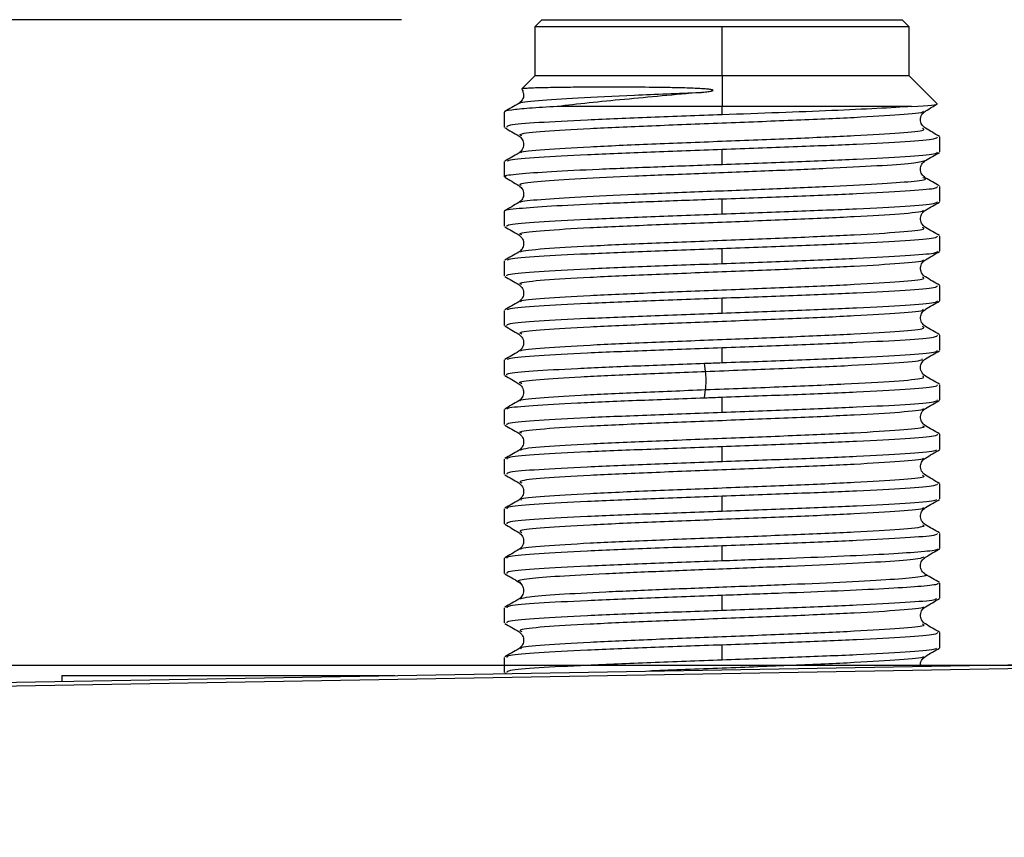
# Model space of a CAD drawing. Header units: millimetres. Extents: x 0 to 420, y 0 to 297.
# Tile 29 of 87: x 152 to 159, y 178 to 184. Entities that reach past the tile are written whole.
import ezdxf

# ---------------------------------------------------------------- set-up
doc = ezdxf.new("R2010")
doc.units = ezdxf.units.MM
doc.linetypes.add('SLD-Solido', pattern=[0])
doc.layers.add('BLOCCO', color=7, linetype='SLD-Solido')
doc.styles.add('SLDTEXTSTYLE12', font='GOTHIC.TTF', dxfattribs={"width": 0.913})
doc.dimstyles.new('SLDDIMSTYLE0', dxfattribs={"dimtxt": 3.5, "dimasz": 3, "dimexe": 0, "dimexo": 0.0625, "dimgap": 0.875, "dimtad": 1, "dimdec": 0, "dimlfac": 2, "dimrnd": 1e-09, "dimzin": 12, "dimdsep": 46, "dimtxsty": 'SLDTEXTSTYLE12', "dimsah": 1, "dimcen": 0.09, "dimadec": 0, "dimazin": 3, "dimtfac": 1, "dimtdec": 0, "dimtofl": 0, "dimtmove": 0, "dimatfit": 3, "dimfxl": 0, "dimfrac": 2, "dimtolj": 1, "dimtzin": 12, "dimarcsym": 0})
doc.dimstyles.new('SLDDIMSTYLE1', dxfattribs={"dimtxt": 3.5, "dimasz": 3, "dimexe": 0, "dimexo": 0.0625, "dimgap": 0.875, "dimtad": 1, "dimdec": 1, "dimlfac": 2, "dimrnd": 1e-09, "dimzin": 12, "dimdsep": 46, "dimtxsty": 'SLDTEXTSTYLE12', "dimsah": 1, "dimcen": 0.09, "dimadec": 0, "dimazin": 3, "dimtfac": 1, "dimtofl": 0, "dimtmove": 0, "dimatfit": 3, "dimfxl": 0, "dimfrac": 2, "dimtolj": 1, "dimtzin": 12, "dimarcsym": 0})

# ---------------------------------------------------------------- blocks, each defined once
blk = doc.blocks.new('_D')
at = {"layer": 'BLOCCO'}
for p, q in [((159.6467, 179.1276), (138.2393, 179.1276)), ((139.2393, 179.1276), (139.2393, 124.1568)), ((159.6467, 124.1568), (138.2393, 124.1568))]:
    blk.add_line(p, q, dxfattribs=at)
for points in [[(139.2393, 179.1276), (138.7393, 176.1276), (139.7393, 176.1276)], [(139.2393, 124.1568), (139.7393, 127.1568), (138.7393, 127.1568)]]:
    blk.add_solid(points, dxfattribs=at)
at = {"layer": 'BLOCCO', "insert": (134.7686, 147.763), "char_height": 3.5, "attachment_point": 1, "rotation": 90, "style": 'SLDTEXTSTYLE12'}
blk.add_mtext('110', dxfattribs=at)
blk = doc.blocks.new('_D_1')
at = {"layer": 'BLOCCO'}
for p, q in [((154.9632, 183.724), (126.2393, 183.724)), ((127.2393, 183.724), (127.2393, 120.8133)), ((157.3967, 120.8133), (126.2393, 120.8133))]:
    blk.add_line(p, q, dxfattribs=at)
for points in [[(127.2393, 183.724), (126.7393, 180.724), (127.7393, 180.724)], [(127.2393, 120.8133), (127.7393, 123.8133), (126.7393, 123.8133)]]:
    blk.add_solid(points, dxfattribs=at)
at = {"layer": 'BLOCCO', "insert": (122.7686, 146.4499), "char_height": 3.5, "attachment_point": 1, "rotation": 90.00001, "style": 'SLDTEXTSTYLE12'}
blk.add_mtext('125.8', dxfattribs=at)
blk = doc.blocks.new('_D_2')
at = {"layer": 'BLOCCO'}
for p, q in [((159.6467, 179.1276), (132.2393, 179.1276)), ((133.2393, 179.1276), (133.2393, 120.8133)), ((157.3967, 120.8133), (132.2393, 120.8133))]:
    blk.add_line(p, q, dxfattribs=at)
for points in [[(133.2393, 179.1276), (132.7393, 176.1276), (133.7393, 176.1276)], [(133.2393, 120.8133), (133.7393, 123.8133), (132.7393, 123.8133)]]:
    blk.add_solid(points, dxfattribs=at)
at = {"layer": 'BLOCCO', "insert": (128.7686, 146.0913), "char_height": 3.5, "attachment_point": 1, "rotation": 90, "style": 'SLDTEXTSTYLE12'}
blk.add_mtext('117', dxfattribs=at)

msp = doc.modelspace()

# ---------------------------------------------------------------- linework, layer by layer
at = {"color": 7, "linetype": 'SLD-Solido', "lineweight": 25}
for p, q in [((155.9632, 183.724), (155.9132, 183.674)), ((155.9132, 183.674), (155.9132, 183.324)), ((157.2457, 183.324), (157.2457, 183.674)), ((158.5282, 183.724), (158.5782, 183.674)), ((158.5782, 183.324), (158.5782, 183.674)), ((155.9132, 183.324), (155.8202, 183.2309)), ((157.2457, 183.324), (157.2457, 183.1065)), ((158.7773, 183.1248), (158.5782, 183.324)), ((155.8245, 183.2301), (155.8202, 183.2309)), ((155.6957, 183.0665), (155.6957, 182.959)), ((157.2457, 183.0473), (157.2457, 183.1065)), ((158.7957, 182.7827), (158.7957, 182.8901)), ((157.2457, 182.6945), (157.2457, 182.8019)), ((155.6957, 182.7137), (155.6957, 182.6063)), ((158.7957, 182.4299), (158.7957, 182.5373)), ((157.2457, 182.3417), (157.2457, 182.4491)), ((155.6957, 182.3609), (155.6957, 182.2535)), ((158.7957, 182.0771), (158.7957, 182.1845)), ((157.2457, 181.9889), (157.2457, 182.0963)), ((155.6957, 182.0081), (155.6957, 181.9007)), ((158.7957, 181.7243), (158.7957, 181.8317)), ((157.2457, 181.6361), (157.2457, 181.7435)), ((155.6957, 181.6553), (155.6957, 181.5479)), ((158.7957, 181.3716), (158.7957, 181.479)), ((157.2457, 181.2834), (157.2457, 181.3908)), ((155.6957, 181.3025), (155.6957, 181.1951)), ((157.1287, 181.2211), (157.1207, 181.2788)), ((157.1207, 181.0334), (157.1287, 181.0912)), ((158.7957, 181.0188), (158.7957, 181.1262)), ((157.2457, 180.9306), (157.2457, 181.038)), ((155.6957, 180.9498), (155.6957, 180.8424)), ((158.7957, 180.666), (158.7957, 180.7734)), ((157.2457, 180.5778), (157.2457, 180.6852)), ((155.6957, 180.597), (155.6957, 180.4896)), ((158.7957, 180.3132), (158.7957, 180.4206)), ((157.2457, 180.225), (157.2457, 180.3324)), ((155.6957, 180.2442), (155.6957, 180.1368)), ((158.7957, 179.9604), (158.7957, 180.0679)), ((157.2457, 179.8722), (157.2457, 179.9796)), ((155.6957, 179.8914), (155.6957, 179.784)), ((158.7957, 179.6077), (158.7957, 179.7151)), ((157.2457, 179.5195), (157.2457, 179.6269)), ((155.6957, 179.5387), (155.6957, 179.4313)), ((158.7957, 179.2549), (158.7957, 179.3623)), ((157.2457, 179.1667), (157.2457, 179.2741)), ((155.6957, 179.1859), (155.6957, 179.0785)), ((152.0467, 179.0067), (160.6467, 179.1568)), ((160.6467, 179.1276), (152.0467, 178.9774)), ((152.5467, 179.0568), (152.5467, 179.0155)), ((152.5467, 179.0568), (154.9177, 179.0568)), ((155.6987, 179.075), (155.7063, 179.0706))]:
    msp.add_line(p, q, dxfattribs=at)
at = {"color": 7, "linetype": 'SLD-Solido', "lineweight": 25, "flags": 128}
for points in [[(157.2457, 183.324), (156.9686, 183.324), (156.7037, 183.324), (156.4625, 183.324), (156.2554, 183.324), (156.0917, 183.324), (155.9784, 183.324), (155.9205, 183.324), (155.9132, 183.324)], [(158.5782, 183.324), (158.5709, 183.324), (158.513, 183.324), (158.3997, 183.324), (158.2359, 183.324), (158.0289, 183.324), (157.7877, 183.324), (157.5227, 183.324), (157.2457, 183.324)], [(157.2457, 183.1065), (157.0797, 183.1065), (156.9157, 183.1065), (156.7554, 183.1065), (156.6008, 183.1065), (156.4536, 183.1065), (156.3155, 183.1065), (156.1881, 183.1065), (156.0728, 183.1065)], [(158.5938, 183.1065), (158.4816, 183.1065), (158.3479, 183.1065), (158.195, 183.1065), (158.0257, 183.1065), (157.8429, 183.1065), (157.6497, 183.1065), (157.4494, 183.1065), (157.2457, 183.1065)]]:
    msp.add_lwpolyline(points, dxfattribs=at)
at = {"color": 7, "linetype": 'SLD-Solido', "lineweight": 25}
for points, knots in [([(157.2457, 183.674), (157.0713, 183.674), (156.8969, 183.674), (156.5746, 183.674), (156.4268, 183.674), (156.1801, 183.674), (156.0814, 183.674), (155.9479, 183.674), (155.9132, 183.674), (155.9132, 183.674)], [0, 0, 0, 0, 0.25, 0.25, 0.5, 0.5, 0.75, 0.75, 1, 1, 1, 1]), ([(155.9632, 183.724), (155.9635, 183.724), (155.9641, 183.724), (155.9689, 183.724), (155.9766, 183.724), (155.991, 183.724), (156.0165, 183.724), (156.073, 183.724), (156.1726, 183.724), (156.3329, 183.724), (156.5287, 183.724), (156.7517, 183.724), (156.9939, 183.724), (157.2457, 183.724), (157.4974, 183.724), (157.7397, 183.724), (157.9627, 183.724), (158.1584, 183.724), (158.3187, 183.724), (158.4183, 183.724), (158.4749, 183.724), (158.5053, 183.724), (158.5246, 183.724), (158.527, 183.724), (158.5282, 183.724)], [0, 0, 0, 0, 0.015608, 0.031219, 0.046873, 0.062606, 0.093884, 0.125129, 0.187606, 0.250088, 0.312565, 0.375047, 0.437524, 0.500006, 0.562483, 0.624965, 0.687442, 0.749924, 0.812384, 0.874883, 0.906061, 0.937357, 0.96867, 1, 1, 1, 1]), ([(156.0457, 183.724), (156.0462, 183.724), (156.0472, 183.724), (156.0552, 183.724), (156.0701, 183.724), (156.0956, 183.724), (156.1484, 183.724), (156.2417, 183.724), (156.3916, 183.724), (156.5748, 183.724), (156.7834, 183.724), (157.0101, 183.724), (157.2457, 183.724), (157.4812, 183.724), (157.7079, 183.724), (157.9165, 183.724), (158.0997, 183.724), (158.2497, 183.724), (158.3428, 183.724), (158.3959, 183.724), (158.4243, 183.724), (158.4424, 183.724), (158.4446, 183.724), (158.4457, 183.724)], [0, 0, 0, 0, 0.020803, 0.041641, 0.062603, 0.093882, 0.125124, 0.187601, 0.250084, 0.312561, 0.375043, 0.43752, 0.500003, 0.56248, 0.624963, 0.68744, 0.749922, 0.812382, 0.874882, 0.906053, 0.937351, 0.968667, 1, 1, 1, 1]), ([(158.5782, 183.674), (158.5782, 183.674), (158.5435, 183.674), (158.41, 183.674), (158.3112, 183.674), (158.0646, 183.674), (157.9168, 183.674), (157.5945, 183.674), (157.4201, 183.674), (157.2457, 183.674)], [0, 0, 0, 0, 0.25, 0.25, 0.5, 0.5, 0.75, 0.75, 1, 1, 1, 1]), ([(155.8284, 183.2074), (155.8305, 183.2015), (155.8368, 183.184), (155.8262, 183.151), (155.8081, 183.1357), (155.799, 183.1279)], [0, 0, 0, 0, 0.198958, 0.59649, 1, 1, 1, 1]), ([(155.808, 183.1279), (155.8064, 183.1287), (155.7921, 183.1358), (155.9238, 183.1493), (156.1999, 183.1684), (156.6099, 183.1874), (156.932, 183.2001), (157.0931, 183.2065)], [0, 0, 0, 0, 0.030268, 0.272713, 0.515121, 0.757542, 1, 1, 1, 1]), ([(157.0931, 183.2065), (157.0969, 183.2068), (157.1086, 183.2077), (157.1265, 183.2097), (157.1461, 183.2121), (157.161, 183.2144), (157.172, 183.2167), (157.1782, 183.2184), (157.1824, 183.2211), (157.1792, 183.224), (157.1734, 183.2253), (157.1641, 183.2272), (157.151, 183.2288), (157.129, 183.231), (157.0959, 183.2333), (157.0496, 183.2356), (156.9746, 183.2383), (156.8647, 183.2409), (156.6962, 183.2432), (156.4809, 183.2442), (156.3046, 183.2437), (156.1829, 183.2427), (156.1107, 183.2419), (156.0397, 183.2409), (155.9727, 183.2395), (155.9129, 183.2379), (155.8643, 183.2359), (155.8293, 183.2336), (155.8233, 183.2319), (155.8202, 183.2309)], [0, 0, 0, 0, 0.005071, 0.015649, 0.02393, 0.031273, 0.035874, 0.038861, 0.040465, 0.041906, 0.044623, 0.048917, 0.054851, 0.062445, 0.07869, 0.099535, 0.124981, 0.18047, 0.250015, 0.361724, 0.499746, 0.544976, 0.595107, 0.650151, 0.71014, 0.775102, 0.845051, 0.919999, 1, 1, 1, 1]), ([(155.8217, 183.227), (155.8223, 183.2264), (155.8273, 183.2217), (155.8279, 183.214), (155.8284, 183.2074)], [0, 0, 0, 0, 0.129135, 1, 1, 1, 1]), ([(157.0931, 183.2065), (156.9104, 183.1898), (156.7251, 183.1731), (156.3761, 183.1398), (156.2126, 183.1232), (156.0729, 183.1065)], [0, 0, 0, 0, 0.5, 0.5, 1, 1, 1, 1]), ([(155.7988, 183.1279), (155.7821, 183.1182), (155.7487, 183.0989), (155.7153, 183.0796), (155.6986, 183.0699)], [0, 0, 0, 0, 0.499974, 1, 1, 1, 1]), ([(158.6919, 183.0737), (158.7088, 183.0834), (158.7347, 183.0984), (158.7606, 183.1134), (158.7696, 183.1186)], [0, 0, 0, 0, 0.653421, 1, 1, 1, 1]), ([(156.0728, 183.1065), (156.0021, 183.1022), (155.8605, 183.0938), (155.741, 183.0811), (155.6871, 183.072), (155.6993, 183.0671), (155.701, 183.0665)], [0, 0, 0, 0, 0.316422, 0.632844, 0.949266, 1, 1, 1, 1]), ([(157.2457, 183.0473), (157.0739, 183.041), (156.7302, 183.0286), (156.2699, 183.0099), (155.9224, 182.9912), (155.7189, 182.9743), (155.7146, 182.9635), (155.7128, 182.959)], [0, 0, 0, 0, 0.211784, 0.423567, 0.635351, 0.847135, 1, 1, 1, 1]), ([(155.8195, 182.8976), (155.8114, 182.9018), (155.7907, 182.9127), (155.9612, 182.9301), (156.2857, 182.9499), (156.7352, 182.9697), (157.2458, 182.9895), (157.7559, 183.0093), (158.2069, 183.0291), (158.5262, 183.0488), (158.6872, 183.0638), (158.6769, 183.0722), (158.6747, 183.074)], [0, 0, 0, 0, 0.072465, 0.18459, 0.296716, 0.408844, 0.520976, 0.633111, 0.745247, 0.857381, 0.969513, 1, 1, 1, 1]), ([(158.5938, 183.1065), (158.4593, 183.0966), (158.2612, 183.0867), (157.7902, 183.067), (157.5181, 183.0571), (157.2457, 183.0473)], [0, 0, 0, 0, 0.5, 0.5, 1, 1, 1, 1]), ([(158.6923, 182.9516), (158.683, 182.9594), (158.6647, 182.9747), (158.6549, 183.0128), (158.6648, 183.0509), (158.6832, 183.0663), (158.6925, 183.074)], [0, 0, 0, 0, 0.251824, 0.500004, 0.74818, 1, 1, 1, 1]), ([(155.698, 182.9559), (155.7149, 182.9462), (155.7487, 182.9266), (155.7826, 182.907), (155.7995, 182.8972)], [0, 0, 0, 0, 0.500025, 1, 1, 1, 1]), ([(155.8167, 182.7752), (155.8145, 182.7769), (155.8044, 182.7853), (155.9654, 182.8003), (156.2845, 182.82), (156.7355, 182.8398), (157.2456, 182.8596), (157.7561, 182.8794), (158.2057, 182.8992), (158.5304, 182.9189), (158.7007, 182.9364), (158.68, 182.9473), (158.6718, 182.9515)], [0, 0, 0, 0, 0.030162, 0.142299, 0.25445, 0.366614, 0.478762, 0.590899, 0.703049, 0.815212, 0.927362, 1, 1, 1, 1]), ([(158.7926, 182.8936), (158.7759, 182.9032), (158.7425, 182.9225), (158.7091, 182.9419), (158.6924, 182.9515)], [0, 0, 0, 0, 0.500026, 1, 1, 1, 1]), ([(155.799, 182.8975), (155.8083, 182.8898), (155.8267, 182.8744), (155.8366, 182.8363), (155.8267, 182.7982), (155.8083, 182.7829), (155.799, 182.7751)], [0, 0, 0, 0, 0.251888, 0.500065, 0.7482, 1, 1, 1, 1]), ([(157.2457, 182.8019), (157.4175, 182.8081), (157.7611, 182.8205), (158.2215, 182.8392), (158.569, 182.8579), (158.7725, 182.8749), (158.7767, 182.8856), (158.7785, 182.8901)], [0, 0, 0, 0, 0.211784, 0.423568, 0.635351, 0.847135, 1, 1, 1, 1]), ([(155.7991, 182.7751), (155.7824, 182.7655), (155.749, 182.7461), (155.7156, 182.7268), (155.6989, 182.7172)], [0, 0, 0, 0, 0.499973, 1, 1, 1, 1]), ([(155.72, 182.7172), (155.7222, 182.7205), (155.7285, 182.7301), (155.9239, 182.7458), (156.2695, 182.7645), (156.7303, 182.7832), (157.0739, 182.7956), (157.2457, 182.8019)], [0, 0, 0, 0, 0.117277, 0.337957, 0.558638, 0.779319, 1, 1, 1, 1]), ([(157.2457, 182.6945), (157.4175, 182.7007), (157.7611, 182.7131), (158.2215, 182.7318), (158.569, 182.7505), (158.7725, 182.7675), (158.7767, 182.7782), (158.7785, 182.7827)], [0, 0, 0, 0, 0.211784, 0.423567, 0.635351, 0.847135, 1, 1, 1, 1]), ([(158.6924, 182.7211), (158.7091, 182.7308), (158.7425, 182.7501), (158.7759, 182.7694), (158.7926, 182.7791)], [0, 0, 0, 0, 0.499973, 1, 1, 1, 1]), ([(155.7084, 182.6063), (155.7046, 182.6076), (155.6849, 182.6146), (155.7872, 182.6272), (156.0126, 182.644), (156.3589, 182.6608), (156.7812, 182.6776), (157.0909, 182.6889), (157.2457, 182.6945)], [0, 0, 0, 0, 0.046309, 0.237047, 0.427786, 0.618524, 0.809262, 1, 1, 1, 1]), ([(155.8159, 182.5448), (155.8089, 182.5489), (155.7914, 182.5591), (155.939, 182.5754), (156.2206, 182.5937), (156.6161, 182.612), (157.0764, 182.6303), (157.5547, 182.6486), (158.0011, 182.6669), (158.3649, 182.6852), (158.6201, 182.7033), (158.6672, 182.7153), (158.6903, 182.7212)], [0, 0, 0, 0, 0.069372, 0.173117, 0.276867, 0.380622, 0.484376, 0.588125, 0.691871, 0.795617, 0.899368, 1, 1, 1, 1]), ([(158.6922, 182.5988), (158.683, 182.6066), (158.6646, 182.6219), (158.6547, 182.66), (158.6646, 182.698), (158.683, 182.7134), (158.6922, 182.7211)], [0, 0, 0, 0, 0.251863, 0.500004, 0.748142, 1, 1, 1, 1]), ([(155.6986, 182.6028), (155.7153, 182.5932), (155.7487, 182.5738), (155.7821, 182.5545), (155.7988, 182.5448)], [0, 0, 0, 0, 0.500026, 1, 1, 1, 1]), ([(155.8138, 182.4223), (155.8121, 182.4239), (155.8039, 182.4316), (155.9428, 182.4455), (156.2198, 182.4638), (156.6164, 182.4821), (157.0762, 182.5004), (157.5549, 182.5187), (158.0001, 182.537), (158.3687, 182.5553), (158.6089, 182.5736), (158.7144, 182.5881), (158.6829, 182.5965), (158.6743, 182.5988)], [0, 0, 0, 0, 0.027505, 0.131222, 0.234918, 0.338615, 0.442332, 0.546035, 0.649727, 0.75344, 0.857151, 0.960842, 1, 1, 1, 1]), ([(158.7924, 182.5408), (158.7757, 182.5505), (158.7423, 182.5698), (158.7089, 182.5891), (158.6922, 182.5988)], [0, 0, 0, 0, 0.500025, 1, 1, 1, 1]), ([(155.799, 182.5448), (155.8098, 182.5354), (155.8302, 182.5173), (155.8361, 182.4757), (155.8229, 182.4412), (155.8066, 182.4284), (155.7988, 182.4223)], [0, 0, 0, 0, 0.283223, 0.54128, 0.779605, 1, 1, 1, 1]), ([(157.2457, 182.4491), (157.4175, 182.4553), (157.7611, 182.4678), (158.2215, 182.4865), (158.569, 182.5051), (158.7725, 182.5221), (158.7767, 182.5328), (158.7785, 182.5373)], [0, 0, 0, 0, 0.2117839, 0.4235679, 0.6353518, 0.8471358, 1, 1, 1, 1]), ([(155.7012, 182.3643), (155.7007, 182.3645), (155.6876, 182.3704), (155.7902, 182.3818), (156.0118, 182.3986), (156.3591, 182.4154), (156.7812, 182.4323), (157.0909, 182.4435), (157.2457, 182.4491)], [0, 0, 0, 0, 0.007852, 0.206282, 0.404711, 0.603141, 0.80157, 1, 1, 1, 1]), ([(155.7988, 182.4223), (155.7821, 182.4126), (155.7487, 182.3933), (155.7153, 182.374), (155.6986, 182.3643)], [0, 0, 0, 0, 0.4999748, 1, 1, 1, 1]), ([(157.2457, 182.3417), (157.4175, 182.3479), (157.7611, 182.3604), (158.2215, 182.379), (158.569, 182.3977), (158.7725, 182.4147), (158.7767, 182.4254), (158.7785, 182.4299)], [0, 0, 0, 0, 0.2117835, 0.4235671, 0.6353506, 0.8471342, 1, 1, 1, 1]), ([(158.6925, 182.3684), (158.7092, 182.3781), (158.7426, 182.3974), (158.776, 182.4167), (158.7927, 182.4264)], [0, 0, 0, 0, 0.499974, 1, 1, 1, 1]), ([(155.7128, 182.2535), (155.7146, 182.258), (155.7189, 182.2687), (155.9224, 182.2856), (156.2699, 182.3043), (156.7302, 182.323), (157.0739, 182.3355), (157.2457, 182.3417)], [0, 0, 0, 0, 0.152867, 0.36465, 0.576433, 0.788217, 1, 1, 1, 1]), ([(155.8194, 182.192), (155.8112, 182.1963), (155.7906, 182.2072), (155.961, 182.2246), (156.2856, 182.2444), (156.7351, 182.2642), (157.2458, 182.284), (157.7559, 182.3037), (158.2069, 182.3235), (158.5262, 182.3433), (158.6872, 182.3583), (158.677, 182.3666), (158.6748, 182.3684)], [0, 0, 0, 0, 0.072603, 0.184745, 0.296888, 0.409031, 0.521174, 0.633317, 0.74546, 0.857603, 0.969746, 1, 1, 1, 1]), ([(158.6924, 182.246), (158.6822, 182.2548), (158.6625, 182.2719), (158.655, 182.3122), (158.667, 182.348), (158.684, 182.3617), (158.6924, 182.3684)], [0, 0, 0, 0, 0.271385, 0.525665, 0.767691, 1, 1, 1, 1]), ([(155.6987, 182.25), (155.7154, 182.2403), (155.7488, 182.221), (155.7822, 182.2017), (155.7989, 182.192)], [0, 0, 0, 0, 0.500025, 1, 1, 1, 1]), ([(155.8166, 182.0696), (155.8144, 182.0713), (155.8041, 182.0797), (155.9652, 182.0947), (156.2845, 182.1145), (156.7355, 182.1343), (157.2456, 182.154), (157.7562, 182.1738), (158.2058, 182.1936), (158.5303, 182.2134), (158.7008, 182.2308), (158.6801, 182.2417), (158.672, 182.2459)], [0, 0, 0, 0, 0.030427, 0.142569, 0.254711, 0.366853, 0.478995, 0.591138, 0.70328, 0.815423, 0.927565, 1, 1, 1, 1]), ([(158.7927, 182.188), (158.776, 182.1976), (158.7426, 182.2169), (158.7092, 182.2363), (158.6925, 182.2459)], [0, 0, 0, 0, 0.500025, 1, 1, 1, 1]), ([(155.799, 182.192), (155.8092, 182.1832), (155.8289, 182.1661), (155.8363, 182.1258), (155.8243, 182.09), (155.8073, 182.0763), (155.7989, 182.0696)], [0, 0, 0, 0, 0.27142, 0.525718, 0.76774, 1, 1, 1, 1]), ([(157.2457, 182.0963), (157.4175, 182.1025), (157.7611, 182.115), (158.2215, 182.1337), (158.569, 182.1524), (158.7725, 182.1693), (158.7767, 182.18), (158.7785, 182.1845)], [0, 0, 0, 0, 0.211784, 0.423567, 0.635351, 0.847134, 1, 1, 1, 1]), ([(155.7988, 182.0695), (155.7821, 182.0599), (155.7487, 182.0405), (155.7153, 182.0212), (155.6986, 182.0116)], [0, 0, 0, 0, 0.499974, 1, 1, 1, 1]), ([(155.7199, 182.0116), (155.7221, 182.0149), (155.7284, 182.0245), (155.9239, 182.0403), (156.2695, 182.0589), (156.7303, 182.0776), (157.0739, 182.0901), (157.2457, 182.0963)], [0, 0, 0, 0, 0.117764, 0.338323, 0.558882, 0.779441, 1, 1, 1, 1]), ([(157.2457, 181.9889), (157.4175, 181.9951), (157.7611, 182.0076), (158.2215, 182.0263), (158.569, 182.0449), (158.7725, 182.0619), (158.7767, 182.0726), (158.7785, 182.0771)], [0, 0, 0, 0, 0.211784, 0.423567, 0.635351, 0.847134, 1, 1, 1, 1]), ([(158.6925, 182.0157), (158.7092, 182.0253), (158.7426, 182.0447), (158.776, 182.064), (158.7927, 182.0736)], [0, 0, 0, 0, 0.499973, 1, 1, 1, 1]), ([(155.7128, 181.9007), (155.7146, 181.9052), (155.7189, 181.9159), (155.9224, 181.9329), (156.2699, 181.9515), (156.7302, 181.9702), (157.0739, 181.9827), (157.2457, 181.9889)], [0, 0, 0, 0, 0.152866, 0.36465, 0.576433, 0.788217, 1, 1, 1, 1]), ([(155.8194, 181.8393), (155.8113, 181.8435), (155.7906, 181.8544), (155.9611, 181.8718), (156.2856, 181.8916), (156.7352, 181.9114), (157.2458, 181.9312), (157.7559, 181.951), (158.2068, 181.9707), (158.5261, 181.9905), (158.6872, 182.0055), (158.6769, 182.0139), (158.6748, 182.0157)], [0, 0, 0, 0, 0.072531, 0.184673, 0.296816, 0.408958, 0.5211, 0.633242, 0.745384, 0.857526, 0.969669, 1, 1, 1, 1]), ([(158.6925, 181.8932), (158.6823, 181.902), (158.6626, 181.9191), (158.6551, 181.9594), (158.667, 181.9952), (158.6841, 182.0089), (158.6924, 182.0156)], [0, 0, 0, 0, 0.271282, 0.5255591, 0.7676225, 1, 1, 1, 1]), ([(155.6987, 181.8972), (155.7154, 181.8876), (155.7488, 181.8682), (155.7822, 181.8489), (155.7989, 181.8393)], [0, 0, 0, 0, 0.500025, 1, 1, 1, 1]), ([(155.8166, 181.7168), (155.8144, 181.7186), (155.8042, 181.7269), (155.9652, 181.7419), (156.2845, 181.7617), (156.7355, 181.7815), (157.2456, 181.8013), (157.7562, 181.821), (158.2057, 181.8408), (158.5303, 181.8606), (158.7007, 181.8781), (158.6801, 181.8889), (158.6719, 181.8932)], [0, 0, 0, 0, 0.030362, 0.142504, 0.254646, 0.366788, 0.47893, 0.591072, 0.703215, 0.815357, 0.927499, 1, 1, 1, 1]), ([(158.7927, 181.8352), (158.776, 181.8449), (158.7426, 181.8642), (158.7092, 181.8835), (158.6925, 181.8932)], [0, 0, 0, 0, 0.500025, 1, 1, 1, 1]), ([(155.7989, 181.8392), (155.8091, 181.8304), (155.8288, 181.8134), (155.8363, 181.7731), (155.8243, 181.7372), (155.8073, 181.7235), (155.7989, 181.7168)], [0, 0, 0, 0, 0.271376, 0.525687, 0.767723, 1, 1, 1, 1]), ([(157.2457, 181.7435), (157.4175, 181.7498), (157.7611, 181.7622), (158.2215, 181.7809), (158.569, 181.7996), (158.7725, 181.8165), (158.7767, 181.8272), (158.7785, 181.8317)], [0, 0, 0, 0, 0.211784, 0.423567, 0.635351, 0.847134, 1, 1, 1, 1]), ([(155.7989, 181.7168), (155.7822, 181.7071), (155.7488, 181.6878), (155.7153, 181.6685), (155.6986, 181.6588)], [0, 0, 0, 0, 0.499973, 1, 1, 1, 1]), ([(155.72, 181.6588), (155.7221, 181.6622), (155.7284, 181.6717), (155.9239, 181.6875), (156.2695, 181.7062), (156.7303, 181.7249), (157.0739, 181.7373), (157.2457, 181.7435)], [0, 0, 0, 0, 0.117645, 0.338233, 0.558822, 0.779411, 1, 1, 1, 1]), ([(157.2457, 181.6361), (157.4175, 181.6424), (157.7611, 181.6548), (158.2215, 181.6735), (158.569, 181.6922), (158.7725, 181.7091), (158.7767, 181.7198), (158.7785, 181.7243)], [0, 0, 0, 0, 0.211783, 0.423567, 0.63535, 0.847133, 1, 1, 1, 1]), ([(158.6926, 181.6629), (158.7093, 181.6726), (158.7427, 181.6919), (158.7761, 181.7112), (158.7928, 181.7209)], [0, 0, 0, 0, 0.499974, 1, 1, 1, 1]), ([(155.8194, 181.4865), (155.8113, 181.4908), (155.7906, 181.5016), (155.9611, 181.5191), (156.2856, 181.5388), (156.7351, 181.5586), (157.2458, 181.5784), (157.7559, 181.5982), (158.2069, 181.618), (158.5262, 181.6377), (158.6873, 181.6527), (158.677, 181.6611), (158.6748, 181.6629)], [0, 0, 0, 0, 0.072413, 0.184555, 0.296698, 0.40884, 0.520982, 0.633124, 0.745266, 0.857408, 0.96955, 1, 1, 1, 1]), ([(158.6924, 181.5404), (158.6822, 181.5493), (158.6625, 181.5663), (158.6551, 181.6067), (158.6671, 181.6424), (158.6841, 181.6561), (158.6924, 181.6628)], [0, 0, 0, 0, 0.271532, 0.525869, 0.767859, 1, 1, 1, 1]), ([(155.7128, 181.5479), (155.7146, 181.5524), (155.7189, 181.5631), (155.9224, 181.5801), (156.2699, 181.5988), (156.7302, 181.6174), (157.0739, 181.6299), (157.2457, 181.6361)], [0, 0, 0, 0, 0.152866, 0.364649, 0.576433, 0.788216, 1, 1, 1, 1]), ([(155.6987, 181.5445), (155.7154, 181.5348), (155.7488, 181.5155), (155.7822, 181.4962), (155.7989, 181.4865)], [0, 0, 0, 0, 0.500025, 1, 1, 1, 1]), ([(155.8166, 181.364), (155.8144, 181.3658), (155.8041, 181.3742), (155.9652, 181.3891), (156.2845, 181.4089), (156.7355, 181.4287), (157.2456, 181.4485), (157.7562, 181.4683), (158.2057, 181.4881), (158.5303, 181.5078), (158.7008, 181.5253), (158.6801, 181.5362), (158.672, 181.5404)], [0, 0, 0, 0, 0.030233, 0.142376, 0.25452, 0.366663, 0.478806, 0.590949, 0.703092, 0.815234, 0.927376, 1, 1, 1, 1]), ([(158.7926, 181.4824), (158.7759, 181.4921), (158.7425, 181.5114), (158.7091, 181.5308), (158.6924, 181.5404)], [0, 0, 0, 0, 0.5000253, 1, 1, 1, 1]), ([(155.799, 181.4864), (155.8092, 181.4776), (155.8289, 181.4605), (155.8363, 181.4202), (155.8243, 181.3845), (155.8073, 181.3708), (155.799, 181.3641)], [0, 0, 0, 0, 0.271499, 0.525817, 0.767805, 1, 1, 1, 1]), ([(157.2457, 181.3908), (157.4175, 181.397), (157.7611, 181.4094), (158.2215, 181.4281), (158.569, 181.4468), (158.7725, 181.4637), (158.7767, 181.4745), (158.7785, 181.479)], [0, 0, 0, 0, 0.211783, 0.423567, 0.63535, 0.847133, 1, 1, 1, 1]), ([(155.7989, 181.364), (155.7822, 181.3543), (155.7488, 181.335), (155.7154, 181.3157), (155.6987, 181.306)], [0, 0, 0, 0, 0.499974, 1, 1, 1, 1]), ([(155.72, 181.3061), (155.7222, 181.3094), (155.7285, 181.3189), (155.9239, 181.3347), (156.2695, 181.3534), (156.7303, 181.3721), (157.0739, 181.3845), (157.2457, 181.3908)], [0, 0, 0, 0, 0.117406, 0.338054, 0.558703, 0.779351, 1, 1, 1, 1]), ([(157.2457, 181.2834), (157.4175, 181.2896), (157.7611, 181.302), (158.2215, 181.3207), (158.569, 181.3394), (158.7725, 181.3563), (158.7767, 181.3671), (158.7785, 181.3716)], [0, 0, 0, 0, 0.211784, 0.423567, 0.635351, 0.847135, 1, 1, 1, 1]), ([(158.6925, 181.3101), (158.7092, 181.3198), (158.7426, 181.3391), (158.776, 181.3584), (158.7927, 181.3681)], [0, 0, 0, 0, 0.499974, 1, 1, 1, 1]), ([(157.1287, 181.2211), (157.3046, 181.2279), (157.6564, 181.2414), (158.1379, 181.2618), (158.4903, 181.2821), (158.6771, 181.2982), (158.6717, 181.3076), (158.6703, 181.3101)], [0, 0, 0, 0, 0.228609, 0.457218, 0.685826, 0.914434, 1, 1, 1, 1]), ([(158.6924, 181.1877), (158.6815, 181.1974), (158.6607, 181.2158), (158.6555, 181.2579), (158.669, 181.2918), (158.6848, 181.3042), (158.6924, 181.31)], [0, 0, 0, 0, 0.287632, 0.547067, 0.783977, 1, 1, 1, 1]), ([(155.7147, 181.1951), (155.7132, 181.1989), (155.7092, 181.2087), (155.8829, 181.2245), (156.1977, 181.2426), (156.6263, 181.2607), (156.9559, 181.2728), (157.1207, 181.2788)], [0, 0, 0, 0, 0.133994, 0.350495, 0.566997, 0.783498, 1, 1, 1, 1]), ([(155.8199, 181.1337), (155.8106, 181.1372), (155.7844, 181.1471), (155.928, 181.1634), (156.2203, 181.1827), (156.6385, 181.2019), (156.9653, 181.2147), (157.1287, 181.2211)], [0, 0, 0, 0, 0.120852, 0.340638, 0.560425, 0.780212, 1, 1, 1, 1]), ([(155.6988, 181.1916), (155.7155, 181.182), (155.7489, 181.1626), (155.7823, 181.1433), (155.799, 181.1337)], [0, 0, 0, 0, 0.500025, 1, 1, 1, 1]), ([(157.1287, 181.0912), (157.3047, 181.098), (157.6567, 181.1115), (158.1369, 181.1319), (158.4939, 181.1522), (158.6936, 181.1708), (158.68, 181.1826), (158.6742, 181.1876)], [0, 0, 0, 0, 0.211031, 0.422063, 0.633094, 0.844125, 1, 1, 1, 1]), ([(158.7928, 181.1296), (158.7761, 181.1393), (158.7427, 181.1586), (158.7093, 181.1779), (158.6926, 181.1876)], [0, 0, 0, 0, 0.500026, 1, 1, 1, 1]), ([(155.7991, 181.1336), (155.8083, 181.1259), (155.8267, 181.1105), (155.8365, 181.0724), (155.8266, 181.0344), (155.8082, 181.019), (155.7989, 181.0113)], [0, 0, 0, 0, 0.251831, 0.499979, 0.748144, 1, 1, 1, 1]), ([(155.8103, 181.0112), (155.8084, 181.0123), (155.7948, 181.0197), (155.9328, 181.0335), (156.219, 181.0527), (156.6388, 181.072), (156.9654, 181.0848), (157.1287, 181.0912)], [0, 0, 0, 0, 0.038467, 0.278849, 0.519232, 0.759615, 1, 1, 1, 1]), ([(157.2457, 181.038), (157.4175, 181.0442), (157.7611, 181.0567), (158.2215, 181.0753), (158.569, 181.094), (158.7725, 181.111), (158.7767, 181.1217), (158.7785, 181.1262)], [0, 0, 0, 0, 0.2117836, 0.4235673, 0.6353509, 0.8471346, 1, 1, 1, 1]), ([(155.7988, 181.0112), (155.7821, 181.0016), (155.7487, 180.9822), (155.7153, 180.9629), (155.6986, 180.9532)], [0, 0, 0, 0, 0.499974, 1, 1, 1, 1]), ([(155.7183, 180.9533), (155.7181, 180.9558), (155.7173, 180.9645), (155.8846, 180.9791), (156.1972, 180.9972), (156.6264, 181.0153), (156.9559, 181.0274), (157.1207, 181.0334)], [0, 0, 0, 0, 0.096123, 0.322092, 0.548061, 0.774031, 1, 1, 1, 1]), ([(157.2457, 180.9306), (157.4175, 180.9368), (157.7611, 180.9493), (158.2215, 180.9679), (158.569, 180.9866), (158.7725, 181.0036), (158.7767, 181.0143), (158.7785, 181.0188)], [0, 0, 0, 0, 0.211783, 0.423567, 0.63535, 0.847134, 1, 1, 1, 1]), ([(158.6925, 180.9573), (158.7092, 180.967), (158.7426, 180.9863), (158.776, 181.0057), (158.7927, 181.0153)], [0, 0, 0, 0, 0.4999734, 1, 1, 1, 1]), ([(155.8194, 180.7809), (155.8113, 180.7852), (155.7906, 180.7961), (155.9611, 180.8135), (156.2856, 180.8333), (156.7352, 180.8531), (157.2458, 180.8728), (157.7559, 180.8926), (158.2068, 180.9124), (158.5262, 180.9322), (158.6872, 180.9472), (158.6769, 180.9556), (158.6748, 180.9573)], [0, 0, 0, 0, 0.072458, 0.184601, 0.296743, 0.408885, 0.521027, 0.633168, 0.74531, 0.857452, 0.969594, 1, 1, 1, 1]), ([(158.6924, 180.8349), (158.6823, 180.8437), (158.6625, 180.8607), (158.6551, 180.9011), (158.6671, 180.9369), (158.6841, 180.9506), (158.6925, 180.9573)], [0, 0, 0, 0, 0.271464, 0.525801, 0.767815, 1, 1, 1, 1]), ([(155.7128, 180.8424), (155.7146, 180.8469), (155.7189, 180.8576), (155.9224, 180.8745), (156.2699, 180.8932), (156.7302, 180.9119), (157.0739, 180.9243), (157.2457, 180.9306)], [0, 0, 0, 0, 0.152866, 0.364649, 0.576433, 0.788216, 1, 1, 1, 1]), ([(155.6986, 180.8389), (155.7153, 180.8293), (155.7487, 180.8099), (155.7821, 180.7906), (155.7988, 180.7809)], [0, 0, 0, 0, 0.500025, 1, 1, 1, 1]), ([(158.672, 180.8348), (158.6801, 180.8306), (158.7008, 180.8197), (158.5303, 180.8023), (158.2057, 180.7825), (157.7562, 180.7627), (157.2456, 180.7429), (156.7355, 180.7231), (156.2845, 180.7034), (155.9652, 180.6836), (155.8041, 180.6686), (155.8144, 180.6602), (155.8166, 180.6585)], [0, 0, 0, 0, 0.072574, 0.184716, 0.296859, 0.409001, 0.521143, 0.633286, 0.745428, 0.857571, 0.969714, 1, 1, 1, 1]), ([(158.7927, 180.7769), (158.776, 180.7865), (158.7426, 180.8059), (158.7092, 180.8252), (158.6925, 180.8349)], [0, 0, 0, 0, 0.500025, 1, 1, 1, 1]), ([(155.7989, 180.7809), (155.8091, 180.7721), (155.8288, 180.755), (155.8363, 180.7147), (155.8243, 180.6789), (155.8073, 180.6652), (155.799, 180.6585)], [0, 0, 0, 0, 0.2713515, 0.5256414, 0.7676793, 1, 1, 1, 1]), ([(158.7785, 180.7734), (158.7767, 180.7689), (158.7725, 180.7582), (158.569, 180.7412), (158.2215, 180.7226), (157.7611, 180.7039), (157.4175, 180.6914), (157.2457, 180.6852)], [0, 0, 0, 0, 0.152866, 0.36465, 0.576433, 0.788217, 1, 1, 1, 1]), ([(155.7989, 180.6584), (155.7822, 180.6488), (155.7488, 180.6295), (155.7154, 180.6101), (155.6987, 180.6005)], [0, 0, 0, 0, 0.499973, 1, 1, 1, 1]), ([(157.2457, 180.6852), (157.0739, 180.679), (156.7302, 180.6665), (156.2699, 180.6478), (155.9224, 180.6292), (155.7189, 180.6122), (155.7146, 180.6015), (155.7128, 180.597)], [0, 0, 0, 0, 0.211784, 0.423567, 0.635351, 0.847134, 1, 1, 1, 1]), ([(158.7714, 180.6625), (158.7692, 180.6592), (158.7629, 180.6496), (158.5674, 180.6338), (158.2219, 180.6152), (157.761, 180.5965), (157.4175, 180.584), (157.2457, 180.5778)], [0, 0, 0, 0, 0.117648, 0.338236, 0.558824, 0.779412, 1, 1, 1, 1]), ([(158.6925, 180.6046), (158.7092, 180.6142), (158.7426, 180.6336), (158.776, 180.6529), (158.7927, 180.6625)], [0, 0, 0, 0, 0.499974, 1, 1, 1, 1]), ([(158.6748, 180.6045), (158.677, 180.6028), (158.6873, 180.5944), (158.5262, 180.5794), (158.2069, 180.5596), (157.7559, 180.5398), (157.2458, 180.5201), (156.7351, 180.5003), (156.2856, 180.4805), (155.961, 180.4607), (155.7906, 180.4433), (155.8113, 180.4324), (155.8194, 180.4281)], [0, 0, 0, 0, 0.030364, 0.142506, 0.254649, 0.366791, 0.478934, 0.591077, 0.703219, 0.815362, 0.927505, 1, 1, 1, 1]), ([(158.6924, 180.4821), (158.6822, 180.4909), (158.6625, 180.5079), (158.655, 180.5482), (158.667, 180.584), (158.684, 180.5978), (158.6924, 180.6045)], [0, 0, 0, 0, 0.271067, 0.525248, 0.767378, 1, 1, 1, 1]), ([(157.2457, 180.5778), (157.0739, 180.5716), (156.7302, 180.5591), (156.2699, 180.5404), (155.9224, 180.5218), (155.7189, 180.5048), (155.7146, 180.4941), (155.7128, 180.4896)], [0, 0, 0, 0, 0.211783, 0.423567, 0.63535, 0.847134, 1, 1, 1, 1]), ([(155.6987, 180.4861), (155.7154, 180.4765), (155.7488, 180.4571), (155.7822, 180.4378), (155.7989, 180.4282)], [0, 0, 0, 0, 0.500025, 1, 1, 1, 1]), ([(158.672, 180.4821), (158.6801, 180.4778), (158.7008, 180.467), (158.5303, 180.4495), (158.2058, 180.4297), (157.7562, 180.4099), (157.2456, 180.3902), (156.7355, 180.3704), (156.2845, 180.3506), (155.9652, 180.3308), (155.8041, 180.3158), (155.8144, 180.3075), (155.8166, 180.3057)], [0, 0, 0, 0, 0.072542, 0.184685, 0.296828, 0.40897, 0.521113, 0.633256, 0.745399, 0.857542, 0.969685, 1, 1, 1, 1]), ([(158.7926, 180.4241), (158.7759, 180.4338), (158.7425, 180.4531), (158.7091, 180.4724), (158.6924, 180.4821)], [0, 0, 0, 0, 0.500025, 1, 1, 1, 1]), ([(155.799, 180.4281), (155.8092, 180.4193), (155.8289, 180.4022), (155.8363, 180.3619), (155.8243, 180.3261), (155.8073, 180.3124), (155.799, 180.3057)], [0, 0, 0, 0, 0.271409, 0.525698, 0.767718, 1, 1, 1, 1]), ([(158.7785, 180.4206), (158.7767, 180.4161), (158.7725, 180.4054), (158.569, 180.3885), (158.2215, 180.3698), (157.7611, 180.3511), (157.4175, 180.3386), (157.2457, 180.3324)], [0, 0, 0, 0, 0.152866, 0.36465, 0.576433, 0.788217, 1, 1, 1, 1]), ([(157.2457, 180.3324), (157.0739, 180.3262), (156.7302, 180.3137), (156.2699, 180.2951), (155.9224, 180.2764), (155.7189, 180.2594), (155.7146, 180.2487), (155.7128, 180.2442)], [0, 0, 0, 0, 0.211783, 0.423567, 0.63535, 0.847134, 1, 1, 1, 1]), ([(158.7714, 180.3097), (158.7692, 180.3064), (158.7629, 180.2968), (158.5674, 180.2811), (158.2219, 180.2624), (157.761, 180.2437), (157.4175, 180.2312), (157.2457, 180.225)], [0, 0, 0, 0, 0.117463, 0.338098, 0.558732, 0.779366, 1, 1, 1, 1]), ([(158.6925, 180.2518), (158.7092, 180.2614), (158.7426, 180.2808), (158.776, 180.3001), (158.7927, 180.3097)], [0, 0, 0, 0, 0.499973, 1, 1, 1, 1]), ([(155.7989, 180.3057), (155.7822, 180.296), (155.7488, 180.2767), (155.7154, 180.2573), (155.6987, 180.2477)], [0, 0, 0, 0, 0.499974, 1, 1, 1, 1]), ([(158.6748, 180.2517), (158.6769, 180.25), (158.6872, 180.2416), (158.5261, 180.2266), (158.2068, 180.2068), (157.7559, 180.1871), (157.2458, 180.1673), (156.7352, 180.1475), (156.2856, 180.1277), (155.9611, 180.1079), (155.7906, 180.0905), (155.8113, 180.0796), (155.8194, 180.0753)], [0, 0, 0, 0, 0.030264, 0.142407, 0.25455, 0.366693, 0.478836, 0.590978, 0.70312, 0.815263, 0.927405, 1, 1, 1, 1]), ([(158.6924, 180.1293), (158.6823, 180.1381), (158.6625, 180.1552), (158.6551, 180.1955), (158.667, 180.2313), (158.684, 180.245), (158.6924, 180.2517)], [0, 0, 0, 0, 0.271397, 0.525696, 0.767718, 1, 1, 1, 1]), ([(157.2457, 180.225), (157.0739, 180.2188), (156.7302, 180.2063), (156.2699, 180.1877), (155.9224, 180.169), (155.7189, 180.152), (155.7146, 180.1413), (155.7128, 180.1368)], [0, 0, 0, 0, 0.2117833, 0.4235667, 0.63535, 0.8471333, 1, 1, 1, 1]), ([(155.6987, 180.1333), (155.7154, 180.1237), (155.7488, 180.1043), (155.7822, 180.085), (155.7989, 180.0754)], [0, 0, 0, 0, 0.500025, 1, 1, 1, 1]), ([(158.672, 180.1293), (158.6801, 180.125), (158.7007, 180.1142), (158.5303, 180.0967), (158.2057, 180.0769), (157.7562, 180.0571), (157.2456, 180.0374), (156.7355, 180.0176), (156.2845, 179.9978), (155.9652, 179.978), (155.8041, 179.963), (155.8144, 179.9547), (155.8166, 179.9529)], [0, 0, 0, 0, 0.072438, 0.18458, 0.296722, 0.408864, 0.521006, 0.633148, 0.74529, 0.857432, 0.969573, 1, 1, 1, 1]), ([(158.7927, 180.0713), (158.776, 180.081), (158.7426, 180.1003), (158.7092, 180.1196), (158.6925, 180.1293)], [0, 0, 0, 0, 0.5000247, 1, 1, 1, 1]), ([(155.7989, 180.0753), (155.8091, 180.0665), (155.8288, 180.0495), (155.8363, 180.0091), (155.8243, 179.9733), (155.8072, 179.9596), (155.7989, 179.9529)], [0, 0, 0, 0, 0.271583, 0.525955, 0.767934, 1, 1, 1, 1]), ([(158.7785, 180.0679), (158.7767, 180.0634), (158.7725, 180.0526), (158.569, 180.0357), (158.2215, 180.017), (157.7611, 179.9983), (157.4175, 179.9859), (157.2457, 179.9796)], [0, 0, 0, 0, 0.152865, 0.364649, 0.576433, 0.788216, 1, 1, 1, 1]), ([(157.2457, 179.9796), (157.0739, 179.9734), (156.7302, 179.961), (156.2699, 179.9423), (155.9224, 179.9236), (155.7189, 179.9066), (155.7146, 179.8959), (155.7128, 179.8914)], [0, 0, 0, 0, 0.211783, 0.423567, 0.63535, 0.847133, 1, 1, 1, 1]), ([(158.7792, 179.958), (158.7795, 179.9556), (158.7805, 179.9479), (158.6533, 179.935), (158.4142, 179.9193), (158.0779, 179.9036), (157.6788, 179.8879), (157.3901, 179.8775), (157.2457, 179.8722)], [0, 0, 0, 0, 0.085821, 0.268657, 0.451493, 0.634329, 0.817164, 1, 1, 1, 1]), ([(158.6942, 179.9001), (158.7108, 179.9098), (158.7442, 179.9291), (158.7776, 179.9484), (158.7943, 179.9581)], [0, 0, 0, 0, 0.499982, 1, 1, 1, 1]), ([(155.7988, 179.9529), (155.7821, 179.9432), (155.7487, 179.9239), (155.7153, 179.9046), (155.6986, 179.8949)], [0, 0, 0, 0, 0.4999735, 1, 1, 1, 1]), ([(158.6809, 179.9002), (158.6731, 179.8957), (158.6549, 179.8853), (158.4602, 179.8691), (158.1455, 179.8513), (157.7371, 179.8336), (157.2813, 179.8159), (156.8215, 179.7981), (156.4045, 179.7804), (156.0678, 179.7627), (155.8586, 179.7449), (155.7732, 179.7315), (155.8063, 179.724), (155.8134, 179.7224)], [0, 0, 0, 0, 0.075267, 0.1750176, 0.2747676, 0.3745185, 0.4742711, 0.5740259, 0.673782, 0.7735377, 0.8732915, 0.9730432, 1, 1, 1, 1]), ([(158.6924, 179.7766), (158.6831, 179.7843), (158.6648, 179.7997), (158.6549, 179.8377), (158.6647, 179.8758), (158.6831, 179.8911), (158.6923, 179.8989)], [0, 0, 0, 0, 0.251833, 0.499984, 0.748149, 1, 1, 1, 1]), ([(157.2457, 179.8722), (157.0739, 179.866), (156.7302, 179.8536), (156.2699, 179.8349), (155.9224, 179.8162), (155.7189, 179.7992), (155.7146, 179.7885), (155.7128, 179.784)], [0, 0, 0, 0, 0.211784, 0.423567, 0.635351, 0.847135, 1, 1, 1, 1]), ([(155.6991, 179.7803), (155.7158, 179.7707), (155.7492, 179.7513), (155.7826, 179.732), (155.7993, 179.7223)], [0, 0, 0, 0, 0.5000283, 1, 1, 1, 1]), ([(158.6892, 179.7758), (158.6912, 179.7754), (158.7233, 179.7691), (158.6514, 179.7569), (158.4658, 179.7392), (158.144, 179.7214), (157.7375, 179.7037), (157.2811, 179.686), (156.8218, 179.6682), (156.4033, 179.6505), (156.0722, 179.6327), (155.8552, 179.616), (155.8236, 179.6052), (155.8093, 179.6003)], [0, 0, 0, 0, 0.006638, 0.107693, 0.208746, 0.309798, 0.410851, 0.511906, 0.612963, 0.714022, 0.81508, 0.916136, 1, 1, 1, 1]), ([(158.7935, 179.718), (158.7769, 179.7276), (158.7435, 179.7469), (158.7101, 179.7662), (158.6935, 179.7759)], [0, 0, 0, 0, 0.5000119, 1, 1, 1, 1]), ([(155.799, 179.7225), (155.8082, 179.7148), (155.8266, 179.6994), (155.8365, 179.6614), (155.8267, 179.6233), (155.8083, 179.6079), (155.799, 179.6002)], [0, 0, 0, 0, 0.2518627, 0.5000208, 0.7481641, 1, 1, 1, 1]), ([(158.7815, 179.7151), (158.7825, 179.7118), (158.7853, 179.7033), (158.6542, 179.6896), (158.4139, 179.6739), (158.0779, 179.6582), (157.6788, 179.6426), (157.39, 179.6321), (157.2457, 179.6269)], [0, 0, 0, 0, 0.110745, 0.288596, 0.466447, 0.644298, 0.822149, 1, 1, 1, 1]), ([(157.2457, 179.6269), (157.0739, 179.6206), (156.7302, 179.6082), (156.2699, 179.5895), (155.9224, 179.5708), (155.7189, 179.5539), (155.7146, 179.5431), (155.7128, 179.5387)], [0, 0, 0, 0, 0.211784, 0.423567, 0.635351, 0.847135, 1, 1, 1, 1]), ([(155.7994, 179.6004), (155.7827, 179.5907), (155.7492, 179.5714), (155.7158, 179.552), (155.6991, 179.5424)], [0, 0, 0, 0, 0.499971, 1, 1, 1, 1]), ([(158.6748, 179.5462), (158.677, 179.5444), (158.6872, 179.536), (158.5262, 179.5211), (158.2069, 179.5013), (157.7559, 179.4815), (157.2458, 179.4617), (156.7351, 179.4419), (156.2856, 179.4222), (155.961, 179.4024), (155.7906, 179.3849), (155.8113, 179.3741), (155.8194, 179.3698)], [0, 0, 0, 0, 0.03025, 0.142393, 0.254536, 0.366679, 0.478822, 0.590965, 0.703108, 0.81525, 0.927393, 1, 1, 1, 1]), ([(158.7714, 179.6041), (158.7692, 179.6008), (158.7629, 179.5913), (158.5674, 179.5755), (158.2219, 179.5568), (157.761, 179.5381), (157.4175, 179.5257), (157.2457, 179.5195)], [0, 0, 0, 0, 0.1174367, 0.3380775, 0.5587183, 0.7793592, 1, 1, 1, 1]), ([(158.6924, 179.4238), (158.6822, 179.4326), (158.6625, 179.4497), (158.655, 179.49), (158.667, 179.5258), (158.684, 179.5394), (158.6924, 179.5461)], [0, 0, 0, 0, 0.271397, 0.52568, 0.767702, 1, 1, 1, 1]), ([(158.6925, 179.5462), (158.7092, 179.5559), (158.7426, 179.5752), (158.776, 179.5945), (158.7927, 179.6042)], [0, 0, 0, 0, 0.499974, 1, 1, 1, 1]), ([(157.2457, 179.5195), (157.0739, 179.5132), (156.7302, 179.5008), (156.2699, 179.4821), (155.9224, 179.4634), (155.7189, 179.4465), (155.7146, 179.4357), (155.7128, 179.4313)], [0, 0, 0, 0, 0.211783, 0.423567, 0.63535, 0.847133, 1, 1, 1, 1]), ([(155.6987, 179.4278), (155.7154, 179.4181), (155.7488, 179.3988), (155.7822, 179.3795), (155.7989, 179.3698)], [0, 0, 0, 0, 0.500025, 1, 1, 1, 1]), ([(158.672, 179.4237), (158.6801, 179.4195), (158.7008, 179.4086), (158.5303, 179.3912), (158.2058, 179.3714), (157.7562, 179.3516), (157.2456, 179.3318), (156.7355, 179.312), (156.2845, 179.2923), (155.9652, 179.2725), (155.8041, 179.2575), (155.8144, 179.2491), (155.8166, 179.2473)], [0, 0, 0, 0, 0.07243, 0.184572, 0.296715, 0.408857, 0.521, 0.633142, 0.745284, 0.857426, 0.969568, 1, 1, 1, 1]), ([(158.7927, 179.3657), (158.776, 179.3754), (158.7426, 179.3947), (158.7092, 179.4141), (158.6925, 179.4237)], [0, 0, 0, 0, 0.500025, 1, 1, 1, 1]), ([(155.799, 179.3698), (155.8092, 179.361), (155.8289, 179.3439), (155.8363, 179.3036), (155.8243, 179.2678), (155.8073, 179.2541), (155.7989, 179.2474)], [0, 0, 0, 0, 0.2714414, 0.5257461, 0.7677625, 1, 1, 1, 1]), ([(158.7785, 179.3623), (158.7767, 179.3578), (158.7725, 179.3471), (158.569, 179.3301), (158.2215, 179.3115), (157.7611, 179.2928), (157.4175, 179.2803), (157.2457, 179.2741)], [0, 0, 0, 0, 0.152866, 0.364649, 0.576433, 0.788216, 1, 1, 1, 1]), ([(157.2457, 179.2741), (157.0739, 179.2679), (156.7302, 179.2554), (156.2699, 179.2367), (155.9224, 179.218), (155.7189, 179.2011), (155.7146, 179.1904), (155.7128, 179.1859)], [0, 0, 0, 0, 0.211783, 0.423567, 0.63535, 0.847133, 1, 1, 1, 1]), ([(155.7988, 179.2473), (155.7821, 179.2376), (155.7487, 179.2183), (155.7153, 179.199), (155.6986, 179.1893)], [0, 0, 0, 0, 0.499974, 1, 1, 1, 1]), ([(158.6747, 179.1934), (158.6769, 179.1916), (158.6872, 179.1833), (158.526, 179.1683), (158.2073, 179.1485), (157.7543, 179.1287), (157.2518, 179.1089), (156.8861, 179.0955), (156.735, 179.0887), (156.7299, 179.0885)], [0, 0, 0, 0, 0.050985, 0.23946, 0.427935, 0.61641, 0.804885, 0.99336, 1, 1, 1, 1]), ([(158.7714, 179.2514), (158.7692, 179.248), (158.7629, 179.2385), (158.5674, 179.2227), (158.2219, 179.204), (157.761, 179.1854), (157.4175, 179.1729), (157.2457, 179.1667)], [0, 0, 0, 0, 0.117596, 0.338197, 0.558798, 0.779399, 1, 1, 1, 1]), ([(158.6614, 179.1222), (158.66, 179.1272), (158.6555, 179.144), (158.6677, 179.1731), (158.6843, 179.1867), (158.6924, 179.1934)], [0, 0, 0, 0, 0.179441, 0.598101, 1, 1, 1, 1]), ([(158.6925, 179.1934), (158.7092, 179.2031), (158.7426, 179.2224), (158.776, 179.2418), (158.7927, 179.2514)], [0, 0, 0, 0, 0.4999733, 1, 1, 1, 1]), ([(157.2457, 179.1667), (157.0739, 179.1605), (156.7302, 179.148), (156.2699, 179.1293), (155.9224, 179.1106), (155.7189, 179.0937), (155.7146, 179.083), (155.7128, 179.0785)], [0, 0, 0, 0, 0.211783, 0.423567, 0.63535, 0.847134, 1, 1, 1, 1])]:
    msp.add_open_spline(points, degree=3, knots=knots, dxfattribs=at)
for points in [[(158.5938, 183.1065), (158.7201, 183.1126), (158.7834, 183.1187), (158.7773, 183.1248)], [(157.1207, 181.2788), (157.1623, 181.2803), (157.204, 181.2818), (157.2457, 181.2834)], [(157.1287, 181.0912), (157.1306, 181.1043), (157.133, 181.1561), (157.1306, 181.208), (157.1287, 181.2211)], [(157.1207, 181.0334), (157.1623, 181.035), (157.204, 181.0365), (157.2457, 181.038)]]:
    msp.add_open_spline(points, degree=3, dxfattribs=at)

# ---------------------------------------------------------------- dimensions: what is measured, and where the dimension line sits
at = {"layer": 'BLOCCO'}
for base, p1, p2, angle, dimstyle, picture, middle in [((127.2393, 120.8133), (155.9632, 183.724), (158.3967, 120.8133), 270.00001, 'SLDDIMSTYLE1', '_D_1', (127.2393, 152.2686)), ((133.2393, 120.8133), (160.6467, 179.1276), (158.3967, 120.8133), 90, 'SLDDIMSTYLE0', '_D_2', (133.2393, 149.9704)), ((139.2393, 124.1568), (160.6467, 179.1276), (160.6467, 124.1568), 90, 'SLDDIMSTYLE0', '_D', (139.2393, 151.6422))]:
    dim = msp.add_linear_dim(base=base, p1=p1, p2=p2, angle=angle, dimstyle=dimstyle, dxfattribs=at)
    dim.commit()
    dim.dimension.update_dxf_attribs({"geometry": picture, "text_midpoint": middle, "dimtype": 160})

doc.saveas('drawing.dxf')
